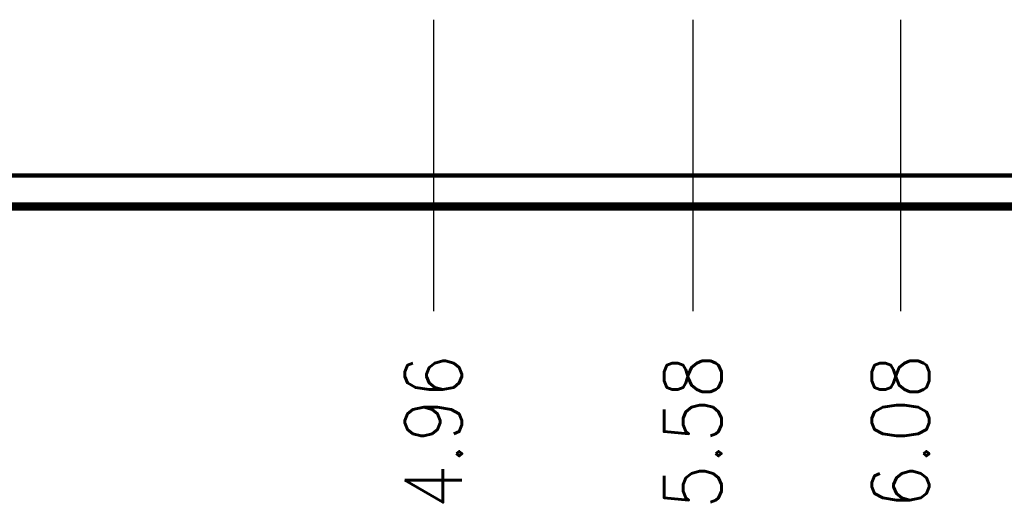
# Model space of a CAD drawing. Header units: millimetres. Extents: x 618 to 1482, y 17 to 575.
# Tile 12 of 96: x 929 to 989, y 145 to 174. Entities that reach past the tile are written whole.
import ezdxf

# ---------------------------------------------------------------- set-up
doc = ezdxf.new("R2010")
doc.units = ezdxf.units.MM
doc.layers.add('1', color=7, linetype='Continuous')
doc.styles.add('CONVERTER_11', font='txt.shx', dxfattribs={"width": 0.9})
doc.dimstyles.new('ME10_DIM_52', dxfattribs={"dimtxt": 3.5, "dimasz": 0.18, "dimexe": 2.03, "dimexo": 1.27, "dimgap": 2.54, "dimtad": 1, "dimlfac": 0.03937, "dimzin": 4, "dimdsep": 46, "dimtxsty": 'CONVERTER_11', "dimsah": 1, "dimcen": 0.09, "dimclrd": 140, "dimclre": 140, "dimclrt": 4, "dimadec": 0, "dimazin": 0, "dimtfac": 1, "dimtdec": 4, "dimtix": 1, "dimtofl": 0, "dimtmove": 0, "dimatfit": 0, "dimfxl": 1, "dimtolj": 1, "dimtzin": 0, "dimarcsym": 0})
doc.dimstyles.new('ME10_DIM_53', dxfattribs={"dimtxt": 3.5, "dimasz": 0.18, "dimexe": 2.03, "dimexo": 1.27, "dimgap": 2.54, "dimtad": 1, "dimlfac": 0.03937, "dimzin": 4, "dimdsep": 46, "dimtxsty": 'CONVERTER_11', "dimsah": 1, "dimcen": 0.09, "dimclrd": 140, "dimclre": 140, "dimclrt": 4, "dimadec": 0, "dimazin": 0, "dimtfac": 1, "dimtdec": 4, "dimtix": 1, "dimtofl": 0, "dimtmove": 0, "dimatfit": 0, "dimfxl": 1, "dimtolj": 1, "dimtzin": 0, "dimarcsym": 0})
doc.dimstyles.new('ME10_DIM_54', dxfattribs={"dimtxt": 3.5, "dimasz": 0.18, "dimexe": 2.03, "dimexo": 1.27, "dimgap": 2.54, "dimtad": 1, "dimlfac": 0.03937, "dimzin": 4, "dimdsep": 46, "dimtxsty": 'CONVERTER_11', "dimsah": 1, "dimcen": 0.09, "dimclrd": 140, "dimclre": 140, "dimclrt": 4, "dimadec": 0, "dimazin": 0, "dimtfac": 1, "dimtdec": 4, "dimtix": 1, "dimtofl": 0, "dimtmove": 0, "dimatfit": 0, "dimfxl": 1, "dimtolj": 1, "dimtzin": 0, "dimarcsym": 0})

# ---------------------------------------------------------------- blocks, each defined once
blk = doc.blocks.new('Chassis_Octoclock_Ettus__133', base_point=(828.296, 162.682))
at = {"color": 124, "linetype": 'Continuous', "const_width": 0.25}
blk.add_lwpolyline([(829.626, 164.832), (1264.854, 164.832)], dxfattribs=at)
at = {"color": 7, "linetype": 'Continuous', "const_width": 0.5}
blk.add_lwpolyline([(830.446, 162.932), (1264.034, 162.932)], dxfattribs=at)
blk = doc.blocks.new('Assy_Chassis_Octoclock_Ettus__134', base_point=(828.226, 162.682))
blk.add_blockref('Chassis_Octoclock_Ettus__133', (828.296, 162.682))
blk = doc.blocks.new('Assy_Octoclock_Ettus__201', base_point=(828.226, 162.682))
blk.add_blockref('Assy_Chassis_Octoclock_Ettus__134', (828.226, 162.682))
blk = doc.blocks.new('*D284')
at = {"layer": '1', "color": 140, "linetype": 'Continuous'}
blk.add_line((983.095, 174.353), (983.095, 156.533), dxfattribs=at)
at = {"layer": '1', "color": 4, "insert": (984.845, 144.455), "char_height": 3.5, "attachment_point": 7, "rotation": 90, "line_spacing_factor": 0.60024, "style": 'CONVERTER_11'}
blk.add_mtext('6.08', dxfattribs=at)
blk = doc.blocks.new('*D285')
at = {"layer": '1', "color": 140, "linetype": 'Continuous'}
blk.add_line((970.395, 174.353), (970.395, 156.533), dxfattribs=at)
at = {"layer": '1', "color": 4, "insert": (972.145, 144.455), "char_height": 3.5, "attachment_point": 7, "rotation": 90, "line_spacing_factor": 0.60024, "style": 'CONVERTER_11'}
blk.add_mtext('5.58', dxfattribs=at)
blk = doc.blocks.new('*D286')
at = {"layer": '1', "color": 140, "linetype": 'Continuous'}
blk.add_line((954.54, 174.353), (954.54, 156.533), dxfattribs=at)
at = {"layer": '1', "color": 4, "insert": (956.29, 144.455), "char_height": 3.5, "attachment_point": 7, "rotation": 90, "line_spacing_factor": 0.60024, "style": 'CONVERTER_11'}
blk.add_mtext('4.96', dxfattribs=at)
blk = doc.blocks.new('FRONT1__202', base_point=(1047.24, 184.91))
blk.add_blockref('Assy_Octoclock_Ettus__201', (828.226, 162.682))
at = {"layer": '1'}
for feature_location, dimstyle, picture, middle in [((983.095, 175.623), 'ME10_DIM_52', '*D284', (983.095, 149.224)), ((970.395, 175.623), 'ME10_DIM_53', '*D285', (970.395, 149.224)), ((954.54, 175.623), 'ME10_DIM_54', '*D286', (954.54, 149.224))]:
    dim = blk.add_ordinate_dim(feature_location=feature_location, offset=(0, -19.091), dtype=1, origin=(828.546, 164.832), dimstyle=dimstyle, dxfattribs=at)
    dim.commit()
    dim.dimension.update_dxf_attribs({"geometry": picture, "text_midpoint": middle})

msp = doc.modelspace()

# ---------------------------------------------------------------- block references
msp.add_blockref('FRONT1__202', (1047.24, 184.91))

doc.saveas('drawing.dxf')
